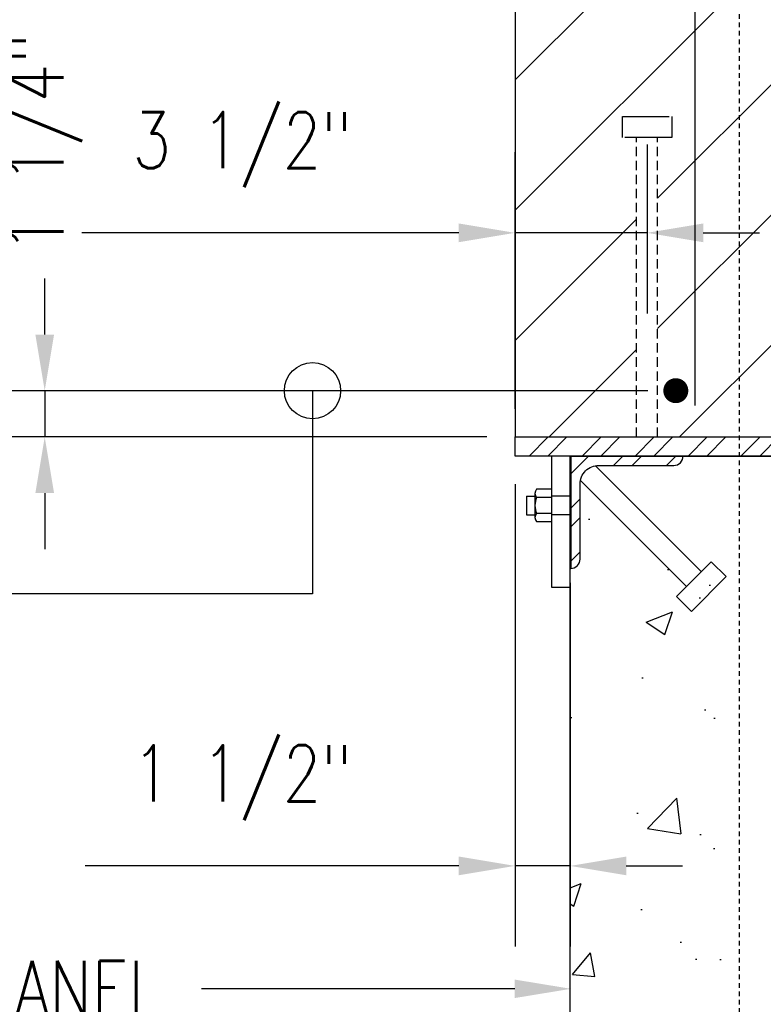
# Model space of a CAD drawing. Header units: inches. Extents: x 225 to 1025, y 378 to 670.
# Tile 6 of 14: x 465 to 485, y 609 to 635. Entities that reach past the tile are written whole.
import ezdxf
from ezdxf import colors
from ezdxf.entities.mleader import LeaderData, LeaderLine
from ezdxf.math import Vec2, Vec3

# ---------------------------------------------------------------- set-up
doc = ezdxf.new("R2010")
doc.units = ezdxf.units.IN
doc.header["$MEASUREMENT"] = 0
doc.linetypes.add('HIDDEN', pattern=[0.375, 0.25, -0.125])
doc.linetypes.add('HIDDEN2', pattern=[0.1875, 0.125, -0.0625])
doc.layers.get('Defpoints').update_dxf_attribs({"color": 243})
for name, color, linetype in [('A-WALL-PATT', 8, 'Continuous'), ('S-ANNO-DIMS', 1, 'Continuous'), ('S-SECT-CONC', 4, 'Continuous'), ('S-SECT-HIDE', 2, 'HIDDEN'), ('S-SECT-RBAR', 5, 'Continuous'), ('S-SECT-STLS', 3, 'Continuous'), ('S-STRL-MISC', 11, 'Continuous')]:
    doc.layers.add(name, color=color, linetype=linetype)
doc.styles.add('Annotative', font='romans.shx', dxfattribs={"width": 0.8, "height": 0.125})
doc.dimstyles.new('Annotative', dxfattribs={"dimscale": 0, "dimtxt": 0.125, "dimasz": 0.125, "dimexe": 0.179688, "dimexo": 0.0625, "dimgap": 0.09, "dimtad": 1, "dimdec": 3, "dimzin": 3, "dimdsep": 46, "dimlunit": 4, "dimtxsty": 'Annotative', "dimcen": 0.09, "dimclrt": 2, "dimazin": 2, "dimtfac": 1, "dimtdec": 3, "dimtmove": 1, "dimatfit": 3, "dimfxl": 1, "dimtfill": 1, "dimfrac": 2, "dimtolj": 1, "dimtzin": 0, "dimarcsym": 0})

# ---------------------------------------------------------------- blocks, each defined once
blk = doc.blocks.new('*D24')
at = {"layer": 'Defpoints', "color": 0, "transparency": 16777216}
for p in [(482.132, 632.473), (482.132, 629.368), (478.608, 623.918)]:
    blk.add_point(p, dxfattribs=at)
at = {"layer": 'S-ANNO-DIMS', "color": 0, "lineweight": -2, "transparency": 16777216}
for p, q in [((482.132, 631.723), (482.132, 627.212)), ((478.608, 624.668), (478.608, 631.524)), ((477.108, 629.368), (467.048, 629.368)), ((482.132, 629.368), (478.608, 629.368)), ((483.632, 629.368), (485.132, 629.368))]:
    blk.add_line(p, q, dxfattribs=at)
at = {"layer": 'S-ANNO-DIMS', "color": 0, "transparency": 16777216}
for points in [[(477.108, 629.618), (477.108, 629.118), (478.608, 629.368)], [(483.632, 629.618), (483.632, 629.118), (482.132, 629.368)]]:
    blk.add_solid(points, dxfattribs=at)
at = {"layer": 'S-ANNO-DIMS', "color": 2, "transparency": 16777216, "insert": (471.328, 631.591), "char_height": 1.5, "attachment_point": 5, "style": 'Annotative', "bg_fill": 3, "box_fill_scale": 1.25, "bg_fill_color": 256, "bg_fill_true_color": 13158600, "bg_fill_transparency": 0}
blk.add_mtext('\\A1;3 1/2"', dxfattribs=at)
blk = doc.blocks.new('*D25')
at = {"layer": 'Defpoints', "color": 0, "transparency": 16777216}
for p in [(482.899, 625.152), (466.057, 623.918), (478.608, 623.918)]:
    blk.add_point(p, dxfattribs=at)
at = {"layer": 'S-ANNO-DIMS', "color": 0, "lineweight": -2, "transparency": 16777216}
for p, q in [((466.057, 626.652), (466.057, 628.152)), ((482.149, 625.152), (463.901, 625.152)), ((466.057, 625.152), (466.057, 623.918)), ((477.858, 623.918), (463.901, 623.918)), ((466.057, 622.418), (466.057, 620.918))]:
    blk.add_line(p, q, dxfattribs=at)
at = {"layer": 'S-ANNO-DIMS', "color": 0, "transparency": 16777216}
for points in [[(465.807, 626.652), (466.307, 626.652), (466.057, 625.152)], [(465.807, 622.418), (466.307, 622.418), (466.057, 623.918)]]:
    blk.add_solid(points, dxfattribs=at)
at = {"layer": 'S-ANNO-DIMS', "color": 2, "transparency": 16777216, "insert": (466.057, 631.768), "char_height": 1.5, "attachment_point": 5, "rotation": 90, "style": 'Annotative', "bg_fill": 3, "box_fill_scale": 1.25, "bg_fill_color": 256, "bg_fill_true_color": 13158600, "bg_fill_transparency": 0}
blk.add_mtext('\\A1;1 1/4"', dxfattribs=at)
blk = doc.blocks.new('*D27')
at = {"layer": 'Defpoints', "color": 0, "transparency": 16777216}
for p in [(478.608, 623.406), (480.078, 620.767), (478.608, 612.461)]:
    blk.add_point(p, dxfattribs=at)
at = {"layer": 'S-ANNO-DIMS', "color": 0, "lineweight": -2, "transparency": 16777216}
for p, q in [((478.608, 622.656), (478.608, 610.305)), ((480.078, 620.017), (480.078, 610.305)), ((477.108, 612.461), (467.134, 612.461)), ((480.078, 612.461), (478.608, 612.461)), ((481.578, 612.461), (483.078, 612.461))]:
    blk.add_line(p, q, dxfattribs=at)
at = {"layer": 'S-ANNO-DIMS', "color": 0, "transparency": 16777216}
for points in [[(477.108, 612.711), (477.108, 612.211), (478.608, 612.461)], [(481.578, 612.711), (481.578, 612.211), (480.078, 612.461)]]:
    blk.add_solid(points, dxfattribs=at)
at = {"layer": 'S-ANNO-DIMS', "color": 2, "transparency": 16777216, "insert": (471.328, 614.684), "char_height": 1.5, "attachment_point": 5, "style": 'Annotative', "bg_fill": 3, "box_fill_scale": 1.25, "bg_fill_color": 256, "bg_fill_true_color": 13158600, "bg_fill_transparency": 0}
blk.add_mtext('\\A1;1 1/2"', dxfattribs=at)
blk = doc.blocks.new('_Origin')
at = {"color": 0, "linetype": 'ByBlock', "lineweight": -2}
blk.add_line((0, 0), (-1, 0), dxfattribs=at)
blk.add_circle((0, 0), 0.5, dxfattribs=at)
blk = doc.blocks.new('*D41')
at = {"layer": 'Defpoints', "color": 0, "transparency": 16777216}
for p in [(478.608, 623.406), (480.078, 620.767), (478.608, 612.461)]:
    blk.add_point(p, dxfattribs=at)
at = {"layer": 'S-ANNO-DIMS', "color": 0, "lineweight": -2, "transparency": 16777216}
for p, q in [((478.608, 622.656), (478.608, 610.305)), ((480.078, 620.017), (480.078, 610.305)), ((477.108, 612.461), (467.134, 612.461)), ((480.078, 612.461), (478.608, 612.461)), ((481.578, 612.461), (483.078, 612.461))]:
    blk.add_line(p, q, dxfattribs=at)
at = {"layer": 'S-ANNO-DIMS', "color": 0, "transparency": 16777216}
for points in [[(477.108, 612.711), (477.108, 612.211), (478.608, 612.461)], [(481.578, 612.711), (481.578, 612.211), (480.078, 612.461)]]:
    blk.add_solid(points, dxfattribs=at)
at = {"layer": 'S-ANNO-DIMS', "color": 2, "transparency": 16777216, "insert": (471.328, 614.684), "char_height": 1.5, "attachment_point": 5, "style": 'Annotative', "bg_fill": 3, "box_fill_scale": 1.25, "bg_fill_color": 256, "bg_fill_true_color": 13158600, "bg_fill_transparency": 0}
blk.add_mtext('\\A1;1 1/2"', dxfattribs=at)

msp = doc.modelspace()

# ---------------------------------------------------------------- hatches: boundary and pattern name
at = {"layer": 'A-WALL-PATT'}
h = msp.add_hatch(dxfattribs=at)
h.set_pattern_fill('ANSI31', color=256, scale=19.68498, style=0)
h.set_pattern_definition([(45, (-21.0507, 342.5813), (-1.739923, 1.739923), [])])
h.paths.add_polyline_path([(524.0403, 641.5086), (478.6087, 641.5089), (478.6082, 629.368), (481.851, 629.368), (481.851, 631.9103), (481.476, 631.9103), (481.476, 632.4728), (482.7885, 632.4728), (482.7885, 631.9103), (482.4135, 631.9103), (482.4135, 625.1525), (482.7324, 625.1525, -0.4142136), (482.899, 625.3191, -1), (482.899, 624.9858, -0.4142136), (482.7324, 625.1525), (482.4135, 625.1525), (482.4135, 623.9183), (489.7852, 623.9182), (489.7852, 631.9103), (489.4102, 631.9103), (489.4102, 632.4728), (490.7227, 632.4728), (490.7227, 631.9103), (490.3477, 631.9103), (490.3477, 623.9182), (493.6163, 623.9182), (494.1278, 633.6783), (496.2335, 635.4927), (524.0403, 635.4929)])
h.paths.add_polyline_path([(482.7557, 638.9776, -1), (482.7557, 639.3109, -1)], flags=16)
h.paths.add_polyline_path([(481.851, 629.368), (478.6082, 629.368), (478.608, 625.1525), (481.851, 625.1525)])
h.paths.add_polyline_path([(481.851, 625.1525), (478.608, 625.1525), (478.6079, 623.9183), (481.851, 623.9183)])
h.paths.add_polyline_path([(479.3325, 631.4664), (481.4079, 631.4664), (481.4079, 629.6948), (479.3325, 629.6948)], flags=24)
h.paths.add_polyline_path([(490.7903, 636.4837), (492.8656, 636.4837), (492.8656, 634.7121), (490.7903, 634.7121)], flags=24)
h = msp.add_hatch(dxfattribs=at)
h.set_pattern_fill('STEEL', color=256, scale=7.99996, style=0)
h.set_pattern_definition([(225, (719.4453, 320.8148), (0.7071032, -0.7071032), []), (225, (719.4453, 320.3148), (0.7071032, -0.7071032), [])])
h.paths.add_polyline_path([(493.5894, 623.9182), (493.5894, 623.4064), (478.6079, 623.4064), (478.6079, 623.9183)])
at = {"layer": 'A-WALL-PATT', "lineweight": -3}
h = msp.add_hatch(dxfattribs=at)
h.set_pattern_fill('AR-CONC', color=8, style=0)
h.set_pattern_definition([(50, (-21.051, 342.5813), (7.1726, -0.62752), [0.75, -8.25]), (355, (-21.051, 342.581), (-1.38751, 7.52192), [0.6, -6.6]), (100.4514, (-20.453, 342.529), (5.78509, 6.8944), [0.6374, -7.01142]), (46.1842, (-21.051, 344.581), (10.67241, -1.65519), [1.125, -12.375]), (96.6356, (-20.161, 344.443), (9.34662, 9.74119), [0.9561, -10.51714]), (351.1842, (-21.051, 344.581), (9.34662, 9.74119), [0.9, -9.9]), (21, (-20.051, 344.0813), (5.96907, -4.02619), [0.75, -8.25]), (326, (-20.051, 344.081), (2.43315, 7.2515), [0.6, -6.6]), (71.4514, (-19.553, 343.746), (8.40222, 3.22531), [0.6374, -7.01142]), (37.5, (-21.0507, 342.5813), (0.121599, 3.328939), [0, -6.52, 0, -6.7, 0, -6.625]), (7.5, (-21.0507, 342.5813), (2.630695, 3.944117), [0, -3.82, 0, -6.37, 0, -2.525]), (327.5, (-23.2807, 342.5813), (5.338224, -0.225549), [0, -2.5, 0, -7.8, 0, -10.35]), (317.5, (-24.2807, 342.5813), (5.83186, 1.00105), [0, -3.25, 0, -5.18, 0, -7.35])])
edge = h.paths.add_edge_path()
edge.add_line((480.0836, 601.5845), (485.9933, 601.5845))
edge.add_line((485.9933, 601.5845), (485.9933, 600.3161))
edge.add_line((485.9933, 600.3161), (487.1041, 602.7814))
edge.add_line((487.1041, 602.7814), (487.1041, 601.5845))
edge.add_line((487.1041, 601.5845), (492.0926, 601.5845))
edge.add_line((492.0926, 601.5845), (492.0855, 620.767))
edge.add_arc((492.0855, 621.087), 0.32, 187.5, 270, ccw=False)
edge.add_line((491.7683, 621.0452), (491.5467, 622.649))
edge.add_arc((491.0855, 622.5822), 0.466, 8.23014, 90)
edge.add_line((491.0855, 623.0482), (487.8746, 623.0482))
edge.add_line((487.8746, 623.0482), (487.8746, 617.064))
edge.add_line((487.8746, 617.064), (488.2496, 617.064))
edge.add_line((488.2496, 617.064), (488.2496, 616.5015))
edge.add_line((488.2496, 616.5015), (486.9371, 616.5015))
edge.add_line((486.9371, 616.5015), (486.9371, 617.064))
edge.add_line((486.9371, 617.064), (487.3121, 617.064))
edge.add_line((487.3121, 617.064), (487.3121, 623.0482))
edge.add_line((487.3121, 623.0482), (484.8825, 623.0482))
edge.add_line((484.8825, 623.0482), (484.8825, 617.064))
edge.add_line((484.8825, 617.064), (485.2575, 617.064))
edge.add_line((485.2575, 617.064), (485.2575, 616.5015))
edge.add_line((485.2575, 616.5015), (483.945, 616.5015))
edge.add_line((483.945, 616.5015), (483.945, 617.064))
edge.add_line((483.945, 617.064), (484.32, 617.064))
edge.add_line((484.32, 617.064), (484.32, 623.0482))
edge.add_line((484.32, 623.0482), (481.0777, 623.0482))
edge.add_arc((481.0777, 622.5823), 0.466, 90, 171.76986)
edge.add_line((480.6165, 622.649), (480.395, 621.0452))
edge.add_arc((480.0777, 621.087), 0.32, 270, 352.5, ccw=False)
edge.add_line((480.0777, 620.767), (480.0836, 601.5845))

# ---------------------------------------------------------------- linework, layer by layer
at = {"layer": 'Defpoints'}
for p, q in [((479.1402, 622.4107), (479.1402, 621.7627)), ((479.5777, 622.5187), (479.1817, 622.5187)), ((478.9117, 622.3367), (479.1402, 622.3367)), ((478.9117, 622.3367), (478.9117, 621.8367)), ((479.5777, 622.3027), (479.1817, 622.3027)), ((480.0777, 622.3367), (479.5777, 622.3367)), ((478.9117, 621.8367), (479.1402, 621.8367)), ((479.5777, 621.8707), (479.1817, 621.8707)), ((479.1817, 621.6547), (479.5777, 621.6547)), ((480.0777, 621.8367), (479.5777, 621.8367))]:
    msp.add_line(p, q, dxfattribs=at)
msp.add_lwpolyline([(479.5777, 619.9064), (480.0777, 619.9064), (480.0777, 623.4064), (479.5777, 623.4064)], close=True, dxfattribs=at)
for centre, radius, start, end in [((479.3014, 622.4107), 0.1612, 137.92498, 222.07502), ((479.7226, 622.0867), 0.5824, 158.22895, 201.77105), ((479.3014, 621.7627), 0.1612, 137.92498, 222.07502)]:
    msp.add_arc(centre, radius, start, end, dxfattribs=at)
at = {"layer": 'S-SECT-CONC'}
for p, q in [((478.6089, 645.4931), (478.6079, 623.9183)), ((480.0836, 601.5845), (480.0777, 620.767))]:
    msp.add_line(p, q, dxfattribs=at)
at = {"layer": 'S-SECT-HIDE'}
for p, q in [((481.851, 623.9182), (481.851, 631.9103)), ((482.4135, 623.9182), (482.4135, 631.9103))]:
    msp.add_line(p, q, dxfattribs=at)
at = {"layer": 'S-SECT-HIDE', "ltscale": 5}
msp.add_lwpolyline([(481.476, 631.9103), (481.476, 632.4728), (482.7885, 632.4728), (482.7885, 631.9103)], close=True, dxfattribs=at)
at = {"layer": 'S-SECT-RBAR'}
msp.add_line((483.4116, 640.5968), (483.4024, 624.758), dxfattribs=at)
at = {"layer": 'S-SECT-RBAR', "const_width": 0.3333}
msp.add_lwpolyline([(482.899, 625.3191, -1), (482.899, 624.9858, -1)], format="xyb", close=True, dxfattribs=at)
at = {"layer": 'S-SECT-STLS', "linetype": 'Continuous'}
msp.add_lwpolyline([(493.5894, 623.9182), (493.5894, 623.4064), (478.6079, 623.4064), (478.6079, 623.9183)], close=True, dxfattribs=at)

# ---------------------------------------------------------------- leaders
at = {"layer": 'S-ANNO-DIMS'}
ml = msp.add_multileader_mtext('Standard', dxfattribs=at)
ml.set_content('HIGH STRENGTH\\PNON-SHRINK GROUT', color=2, style='Annotative')
ml.set_leader_properties()
ml.build(insert=Vec2(0, 0))
ml.multileader.update_dxf_attribs({"dogleg_length": 0.36, "arrow_head_size": 1.5, "scale": 12})
ctx = ml.context
ctx.base_point, ctx.scale, ctx.char_height, ctx.arrow_head_size, ctx.landing_gap_size, ctx.plane_origin = Vec3(355.4232, 632.1014), 12, 1.5, 1.5, 1.08, Vec3(354.8305, 631.4083)
notes = []
notes.append((ctx, [(0, (1, 1, 0), (353.6073, 632.1014), (1, 0), 1.8159, [(0, [(348.7016, 619.3932)], 0, [])])]))
ctx.mtext.insert, ctx.mtext.width, ctx.mtext.flow_direction = Vec3(356.5032, 632.8514), 14.462667, 5
ml = msp.add_multileader_mtext('Standard', dxfattribs=at)
ml.set_content('C12x20.7 CONT w/\\P(2)-1/2"%%Cx8" HAS\\P@ 1\'-0" OC & (1)-5/8"%%Cx8" HAS @ 1\'-0" OC ', color=2, style='Annotative')
ml.set_leader_properties()
ml.build(insert=Vec2(0, 0))
ml.multileader.update_dxf_attribs({"dogleg_length": 0.36, "arrow_head_size": 1.5, "scale": 12})
ctx = ml.context
ctx.base_point, ctx.scale, ctx.char_height, ctx.arrow_head_size, ctx.landing_gap_size, ctx.plane_origin = Vec3(570.3262, 628.333), 12, 1.5, 1.5, 1.08, Vec3(596.349, 617.9164)
ctx.text_align_type = 2
notes.append((ctx, [(0, (1, 1, 0), (596.349, 628.333), (-1, 0), 4.32, [(0, [(600.1336, 621.7623)], 0, [])])]))
ctx.mtext.insert, ctx.mtext.width, ctx.mtext.alignment, ctx.mtext.flow_direction = Vec3(590.949, 629.083), 21.665612, 3, 5
ml = msp.add_multileader_mtext('Standard', dxfattribs=at)
ml.set_content('DOWELS,\\PSEE S-509 FOR SIZE AND SPACING', color=2, style='Annotative')
ml.set_leader_properties()
ml.build(insert=Vec2(0, 0))
ml.multileader.update_dxf_attribs({"dogleg_length": 0.36, "arrow_head_size": 1.5, "scale": 12})
ctx = ml.context
ctx.base_point, ctx.scale, ctx.char_height, ctx.arrow_head_size, ctx.landing_gap_size, ctx.plane_origin = Vec3(359.7452, 613.4901), 12, 1.5, 1.5, 1.08, Vec3(351.8267, 613.4901)
notes.append((ctx, [(0, (1, 1, 0), (357.9293, 613.4901), (1, 0), 1.8159, [(0, [(345.0415, 617.1365)], 0, [])])]))
ctx.mtext.insert, ctx.mtext.width, ctx.mtext.flow_direction = Vec3(360.8252, 614.2401), 13.971787, 5
ml = msp.add_multileader_mtext('Standard', dxfattribs=at)
ml.set_content('SIDE WALL PANEL', color=2, style='Annotative')
ml.set_leader_properties()
ml.build(insert=Vec2(0, 0))
ml.multileader.update_dxf_attribs({"dogleg_length": 0.36, "arrow_head_size": 1.5, "scale": 12})
ctx = ml.context
ctx.base_point, ctx.scale, ctx.char_height, ctx.arrow_head_size, ctx.landing_gap_size, ctx.plane_origin = Vec3(452.1406, 609.1788), 12, 1.5, 1.5, 1.08, Vec3(474.5635, 609.1788)
ctx.text_align_type = 2
notes.append((ctx, [(0, (1, 1, 0), (474.5635, 609.1788), (-1, 0), 4.32, [(0, [(480.1017, 609.1787)], 0, [])])]))
ctx.mtext.insert, ctx.mtext.alignment, ctx.mtext.flow_direction = Vec3(469.1635, 609.9288), 3, 5
for ctx, leaders in notes:
    for number, flags, end, landing, length, lines in leaders:
        leader = LeaderData()
        leader.index, (leader.has_last_leader_line, leader.has_dogleg_vector, leader.attachment_direction) = number, flags
        leader.last_leader_point, leader.dogleg_vector, leader.dogleg_length = Vec3(end), Vec3(landing), length
        for number, points, colour, breaks in lines:
            line = LeaderLine()
            line.index, line.vertices, line.color, line.breaks = number, Vec3.list(points), colors.encode_raw_color(colour), breaks
            leader.lines.append(line)
        ctx.leaders.append(leader)

# ---------------------------------------------------------------- next in the draw order: dimensions: what is measured, and where the dimension line sits
dim = msp.add_linear_dim(base=(482.1322, 629.368), p1=(478.6079, 623.9183), p2=(482.1322, 632.4728), dimstyle='Annotative', override={"dimpost": '\\X', "dimtmove": 0}, dxfattribs=at)
dim.commit()
dim.dimension.update_dxf_attribs({"geometry": '*D24', "text_midpoint": (471.3279, 629.368), "dimtype": 160})

# ---------------------------------------------------------------- next in the draw order: linework, layer by layer
at = {"layer": 'S-STRL-MISC', "linetype": 'HIDDEN2'}
msp.add_lwpolyline([(487.5809, 601.5845), (487.5809, 641.5089), (484.5888, 641.5089), (484.5888, 601.5845)], dxfattribs=at)

# ---------------------------------------------------------------- next in the draw order: dimensions: what is measured, and where the dimension line sits
at = {"layer": 'S-ANNO-DIMS'}
dim = msp.add_linear_dim(base=(466.0573, 623.9183), p1=(482.899, 625.1525), p2=(478.6079, 623.9183), angle=90, dimstyle='Annotative', override={"dimpost": '\\X', "dimtmove": 2}, dxfattribs=at)
dim.commit()
dim.dimension.update_dxf_attribs({"geometry": '*D25', "text_midpoint": (466.0573, 631.7684), "dimtype": 160})

# ---------------------------------------------------------------- next in the draw order: dimensions: what is measured, and where the dimension line sits
dim = msp.add_linear_dim(base=(478.6079, 612.4615), p1=(480.0777, 620.767), p2=(478.6079, 623.4064), dimstyle='Annotative', override={"dimpost": '\\X', "dimtmove": 0}, dxfattribs=at)
dim.commit()
dim.dimension.update_dxf_attribs({"geometry": '*D27', "text_midpoint": (471.3279, 612.4615), "dimtype": 160})

# ---------------------------------------------------------------- next in the draw order: leaders
ml = msp.add_multileader_mtext('Standard', dxfattribs=at)
ml.set_content('BOND #4@5\'-0" OC\\PFOR ELECTRICAL \\PCONTINUITY, VERIFY W/ ELEC', color=2, style='Annotative')
ml.set_leader_properties()
ml.build(insert=Vec2(0, 0))
ml.multileader.update_dxf_attribs({"dogleg_length": 0.36, "arrow_head_size": 1.5, "scale": 12})
ctx = ml.context
ctx.base_point, ctx.scale, ctx.char_height, ctx.arrow_head_size, ctx.landing_gap_size, ctx.plane_origin = Vec3(442.7018, 635.874), 12, 1.5, 1.5, 1.08, Vec3(472.0553, 635.874)
ctx.text_align_type = 2
notes = []
notes.append((ctx, [(0, (1, 1, 0), (467.5818, 635.874), (-1, 0), 4.32, [(0, [(483.4098, 637.8415)], 0, [])])]))
ctx.mtext.insert, ctx.mtext.width, ctx.mtext.alignment, ctx.mtext.flow_direction = Vec3(462.1818, 636.874), 19.762746, 3, 5
for ctx, leaders in notes:
    for number, flags, end, landing, length, lines in leaders:
        leader = LeaderData()
        leader.index, (leader.has_last_leader_line, leader.has_dogleg_vector, leader.attachment_direction) = number, flags
        leader.last_leader_point, leader.dogleg_vector, leader.dogleg_length = Vec3(end), Vec3(landing), length
        for number, points, colour, breaks in lines:
            line = LeaderLine()
            line.index, line.vertices, line.color, line.breaks = number, Vec3.list(points), colors.encode_raw_color(colour), breaks
            leader.lines.append(line)
        ctx.leaders.append(leader)

# ---------------------------------------------------------------- next in the draw order: leaders
ml = msp.add_multileader_mtext('Standard', dxfattribs=at)
ml.set_content('#4 TYP (TO\\PMATCH STIRRUPS)', color=2, style='Annotative')
ml.set_leader_properties()
ml.set_arrow_properties(name='ORIGIN')
ml.build(insert=Vec2(0, 0))
ml.multileader.update_dxf_attribs({"dogleg_length": 0.36, "arrow_head_size": 1.5, "scale": 12})
ctx = ml.context
ctx.base_point, ctx.scale, ctx.char_height, ctx.arrow_head_size, ctx.landing_gap_size, ctx.plane_origin = Vec3(446.5325, 619.7264), 12, 1.5, 1.5, 1.08, Vec3(473.2026, 619.1563)
ctx.text_align_type = 2
notes = []
notes.append((ctx, [(1, (1, 1, 0), (473.2026, 619.7264), (-1, 0), 8.6815, [(0, [(473.2026, 625.1525)], 0, [])])]))
ctx.mtext.insert, ctx.mtext.alignment, ctx.mtext.flow_direction = Vec3(463.4411, 620.7264), 3, 5
for ctx, leaders in notes:
    for number, flags, end, landing, length, lines in leaders:
        leader = LeaderData()
        leader.index, (leader.has_last_leader_line, leader.has_dogleg_vector, leader.attachment_direction) = number, flags
        leader.last_leader_point, leader.dogleg_vector, leader.dogleg_length = Vec3(end), Vec3(landing), length
        for number, points, colour, breaks in lines:
            line = LeaderLine()
            line.index, line.vertices, line.color, line.breaks = number, Vec3.list(points), colors.encode_raw_color(colour), breaks
            leader.lines.append(line)
        ctx.leaders.append(leader)

# ---------------------------------------------------------------- next in the draw order: dimensions: what is measured, and where the dimension line sits
dim = msp.add_linear_dim(base=(478.6079, 612.4615), p1=(480.0777, 620.767), p2=(478.6079, 623.4064), dimstyle='Annotative', override={"dimpost": '\\X', "dimtmove": 0}, dxfattribs=at)
dim.commit()
dim.dimension.update_dxf_attribs({"geometry": '*D41', "text_midpoint": (471.3279, 612.4615), "dimtype": 160})

# ---------------------------------------------------------------- next in the draw order: hatches: boundary and pattern name
at = {"layer": 'A-WALL-PATT'}
h = msp.add_hatch(dxfattribs=at)
h.set_pattern_fill('STEEL', color=256, scale=7.99996, style=0)
h.set_pattern_definition([(45, (0, 0), (-0.7071032, 0.7071032), []), (45, (1e-16, 0.5), (-0.7071032, 0.7071032), [])])
h.paths.add_polyline_path([(480.0947, 623.4064), (480.0947, 620.4064, 0.4142136), (480.3447, 620.6564), (480.3447, 622.6564, -0.4142136), (480.8447, 623.1564), (482.8447, 623.1564, 0.4142136), (483.0947, 623.4064)])

# ---------------------------------------------------------------- next in the draw order: linework, layer by layer
at = {"layer": 'S-SECT-CONC'}
msp.add_line((480.0947, 623.4064), (492.1026, 623.4064), dxfattribs=at)
msp.add_lwpolyline([(480.0947, 623.4064), (480.0947, 620.4064), (480.0947, 620.4064, 0.4142136), (480.3447, 620.6564), (480.3447, 622.6564, -0.4142136), (480.8447, 623.1564), (482.8447, 623.1564, 0.4142136), (483.0947, 623.4064)], format="xyb", close=True, dxfattribs=at)
at = {"layer": 'S-SECT-HIDE', "linetype": 'Continuous'}
for p, q in [((480.7513, 623.1476), (483.5797, 620.3191)), ((480.3535, 622.7498), (483.1819, 619.9214))]:
    msp.add_line(p, q, dxfattribs=at)
at = {"layer": 'S-SECT-HIDE', "linetype": 'Continuous', "ltscale": 10}
msp.add_lwpolyline([(482.9168, 619.6562), (483.3145, 619.2585), (484.2426, 620.1865), (483.8448, 620.5843)], close=True, dxfattribs=at)

doc.saveas('drawing.dxf')
